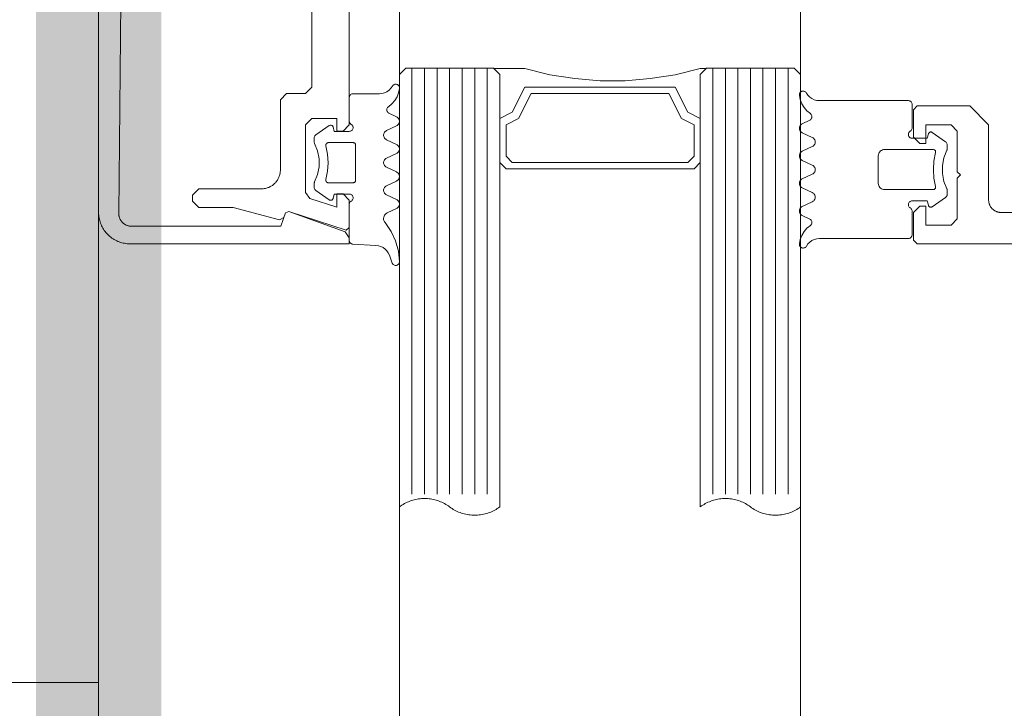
# Model space of a CAD drawing. Header units: millimetres. Extents: x 7483 to 13091, y 8111 to 13871.
# Tile 89 of 256: x 8714.66 to 8722.51, y 9586.21 to 9591.7. Entities that reach past the tile are written whole.
import ezdxf

# ---------------------------------------------------------------- set-up
doc = ezdxf.new("R2010")
doc.units = ezdxf.units.MM
doc.linetypes.add('DASHED2', pattern=[0.375, 0.25, -0.125])
doc.linetypes.add('DGN_STYLE_2', pattern=[30.2, 18.12, -12.08])
doc.layers.add('a___wymiary', color=7, linetype='Continuous', lineweight=5, true_color=0x000000)
doc.layers.add('wymiary', color=7, linetype='Continuous', lineweight=5, true_color=0xb2b2b2)
for name, color, linetype, lineweight in [('A_zaluzje', 7, 'Continuous', 15), ('CZ-SR', 106, 'Continuous', 13), ('drzwi', 30, 'Continuous', 20)]:
    doc.layers.add(name, color=color, linetype=linetype, lineweight=lineweight)
doc.layers.add('Powierzchnie', color=21, linetype='DGN_STYLE_2', lineweight=15, plot=False)
doc.styles.add('Arial', font='arial.ttf')
doc.dimstyles.new('wymiary agp1', dxfattribs={"dimtxt": 16, "dimasz": 5, "dimexe": 30, "dimexo": 60, "dimgap": 1.8, "dimtad": 1, "dimdec": 3, "dimrnd": 0.5, "dimdsep": 46, "dimtxsty": 'Arial', "dimblk": 'znacznik', "dimcen": 1.5, "dimse1": 1, "dimse2": 1, "dimclrd": 256, "dimazin": 0, "dimtfac": 1, "dimtdec": 3, "dimtmove": 1, "dimatfit": 3, "dimldrblk": 'znacznik', "dimfxl": 0, "dimlwd": -1, "dimarcsym": 0})

# ---------------------------------------------------------------- blocks, each defined once
blk = doc.blocks.new('zw$58')
for p, q in [((6.352965, 6.757207), (6.278063, 6.650213)), ((6.870836, 6.650213), (6.795885, 6.757207)), ((6.179918, 5.673681), (6.20819, 5.613097)), ((6.2807, 5.613097), (6.3182, 5.693505)), ((6.390709, 5.693505), (6.428209, 5.613097)), ((6.50067, 5.613097), (6.53817, 5.693505)), ((6.61068, 5.693505), (6.64818, 5.613097)), ((6.72069, 5.613097), (6.75819, 5.693505)), ((6.8307, 5.693505), (6.8682, 5.613097)), ((6.940709, 5.613097), (6.968932, 5.673681)), ((5.765458, 5.500001), (9.165458, 5.500001)), ((5.765458, 5.400001), (9.165458, 5.400001)), ((5.765458, 5.300001), (9.165458, 5.300001)), ((5.765458, 5.200001), (9.165458, 5.200001)), ((5.765458, 5.100001), (9.165458, 5.100001)), ((5.765458, 5.000001), (9.165458, 5.000001)), ((5.765458, 4.900001), (9.165458, 4.900001)), ((5.765458, 3.100001), (9.165458, 3.100001)), ((5.765458, 3.000001), (9.165458, 3.000001)), ((5.765458, 2.900001), (9.165458, 2.900001)), ((5.765458, 2.800001), (9.165458, 2.800001)), ((5.765458, 2.700001), (9.165458, 2.700001)), ((5.765458, 2.600001), (9.165458, 2.600001)), ((5.765458, 2.500001), (9.165458, 2.500001)), ((6.125042, 2.31632), (6.153313, 2.376909)), ((6.225823, 2.376909), (6.263323, 2.296495)), ((6.335833, 2.296495), (6.373284, 2.376909)), ((6.445794, 2.376909), (6.483294, 2.296495)), ((6.555803, 2.296495), (6.593303, 2.376909)), ((6.665813, 2.376909), (6.703313, 2.296495)), ((6.775823, 2.296495), (6.813323, 2.376909)), ((7.319817, 2.341814), (7.257952, 2.319304)), ((7.179192, 2.212816), (7.169524, 2.028435)), ((7.17343, 2.233617), (7.17343, 2.233617)), ((7.17343, 2.138372), (7.17343, 2.138372)), ((6.36386, 2.04312), (6.36386, 2.04312)), ((6.768645, 1.995494), (6.768645, 1.995494)), ((6.768645, 1.900243), (6.768645, 1.900243)), ((6.22094, 1.852617), (6.22094, 1.852617)), ((6.298089, 1.732793), (6.223186, 1.839788)), ((6.81596, 1.839788), (6.741009, 1.732793))]:
    blk.add_line(p, q)
for points in [[(6.916666, 8.0002), (6.916666, 7.2002), (6.916571, 7.195838), (6.916285, 7.191485), (6.91581, 7.187147), (6.915147, 7.182835), (6.914296, 7.178556), (6.913259, 7.174318), (6.912038, 7.17013), (6.910635, 7.165998), (6.909054, 7.161932), (6.907297, 7.157938), (6.905367, 7.154025), (6.903269, 7.1502), (6.901005, 7.14647), (6.898581, 7.142842), (6.896001, 7.139324), (6.89327, 7.135921), (6.890394, 7.132641), (6.887377, 7.129489), (6.884225, 7.126472), (6.880945, 7.123596), (6.877542, 7.120865), (6.874024, 7.118285), (6.870396, 7.115861), (6.866666, 7.113598), (6.862841, 7.111499), (6.858928, 7.109569), (6.854934, 7.107812), (6.850868, 7.106231), (6.846737, 7.104828), (6.842548, 7.103608), (6.83831, 7.10257), (6.834031, 7.101719), (6.829719, 7.101056), (6.825382, 7.100581), (6.821028, 7.100295), (6.816666, 7.1002), (6.216666, 7.1002), (6.066666, 6.9502), (6.066666, 6.5302), (6.096666, 6.5002), (6.316666, 6.5002), (6.366666, 6.5502), (6.366666, 6.6002), (6.216666, 6.6002), (6.216666, 6.8002), (6.266666, 6.8502), (6.591666, 6.8502), (6.616666, 6.8752), (6.641666, 6.8502), (6.966666, 6.8502), (7.016666, 6.8002), (7.016666, 6.6002), (6.866666, 6.6002), (6.866666, 6.5502), (6.916666, 6.5002), (7.136666, 6.5002), (7.166666, 6.5302), (7.166666, 14.7502)], [(6.420685, 6.766745), (6.41746, 6.768152), (6.414092, 6.769172), (6.410628, 6.769791), (6.407116, 6.77), (6.377526, 6.77), (6.371804, 6.769445), (6.366294, 6.767809), (6.361196, 6.765153), (6.356699, 6.761573), (6.352967, 6.757202)], [(6.420692, 6.766753), (6.47998, 6.743386), (6.542587, 6.731494), (6.606312, 6.731494), (6.668919, 6.743386), (6.728207, 6.766753)], [(6.795916, 6.757225), (6.792857, 6.760918), (6.789249, 6.764077), (6.785184, 6.766621), (6.780765, 6.768485), (6.776105, 6.769621), (6.771325, 6.77), (6.741783, 6.77), (6.738269, 6.769796), (6.734803, 6.769183), (6.731432, 6.768167), (6.728204, 6.766764)], [(6.439438, 6.676828), (6.435844, 6.677415), (6.432203, 6.67734), (6.428637, 6.676605), (6.425262, 6.675236), (6.422192, 6.673277), (6.419528, 6.670794), (6.417358, 6.667869), (6.415755, 6.664598), (6.414771, 6.661091), (6.41444, 6.657463), (6.41444, 6.27), (6.415199, 6.261318), (6.417455, 6.252899), (6.421138, 6.245), (6.426138, 6.237861), (6.4323, 6.231698), (6.43944, 6.226699), (6.447339, 6.223015), (6.455757, 6.22076), (6.46444, 6.22), (6.684459, 6.22), (6.693142, 6.22076), (6.70156, 6.223015), (6.709459, 6.226699), (6.716599, 6.231698), (6.722761, 6.237861), (6.727761, 6.245), (6.731444, 6.252899), (6.7337, 6.261318), (6.734459, 6.27), (6.734459, 6.657463), (6.734128, 6.661089), (6.733144, 6.664594), (6.731541, 6.667862), (6.729371, 6.670787), (6.726707, 6.67327), (6.723636, 6.675229), (6.720261, 6.6766), (6.716693, 6.677338), (6.71305, 6.677416), (6.709454, 6.676834)], [(6.439443, 6.676829), (6.506404, 6.663984), (6.57445, 6.659679), (6.642495, 6.663984), (6.709457, 6.676829)], [(6.268456, 6.475009), (6.271455, 6.470724), (6.275153, 6.467025), (6.279437, 6.464025), (6.284177, 6.461814), (6.289229, 6.460459), (6.29444, 6.460003), (6.299651, 6.460458), (6.304703, 6.46181), (6.309444, 6.46402), (6.313729, 6.467019), (6.317428, 6.470717), (6.320429, 6.475001), (6.32264, 6.47974), (6.323994, 6.484792), (6.32445, 6.490001), (6.32445, 6.610003), (6.289244, 6.619426)], [(6.278065, 6.650215), (6.276323, 6.647197), (6.275132, 6.643923), (6.274526, 6.640492), (6.274525, 6.637008), (6.275128, 6.633577), (6.276318, 6.630302), (6.278057, 6.627283), (6.280294, 6.624613), (6.282961, 6.622371), (6.285975, 6.620626), (6.289247, 6.61943)], [(6.880431, 6.474988), (6.87743, 6.470707), (6.87373, 6.467012), (6.869445, 6.464015), (6.864705, 6.461808), (6.859654, 6.460456), (6.854445, 6.460003), (6.849235, 6.46046), (6.844185, 6.461814), (6.839446, 6.464025), (6.835163, 6.467024), (6.831466, 6.470722), (6.828468, 6.475005), (6.826258, 6.479743), (6.824905, 6.484793), (6.82445, 6.490001), (6.82445, 6.610003), (6.859606, 6.619426)], [(6.859606, 6.619418), (6.862885, 6.620607), (6.865907, 6.622349), (6.86858, 6.624588), (6.870824, 6.627259), (6.87257, 6.630279), (6.873765, 6.633556), (6.874373, 6.636991), (6.874374, 6.640479), (6.87377, 6.643915), (6.872578, 6.647193), (6.870834, 6.650215)], [(5.963608, 5.646098), (5.980964, 5.65806), (5.995959, 5.672875), (6.00813, 5.690084), (6.017102, 5.709158), (6.022599, 5.729508), (6.02445, 5.750505), (6.02445, 6.460003), (6.024905, 6.465209), (6.026258, 6.470258), (6.028466, 6.474995), (6.031463, 6.479277), (6.035158, 6.482974), (6.039439, 6.485974), (6.044175, 6.488186), (6.049223, 6.489542), (6.05443, 6.490001), (6.242467, 6.490001), (6.247679, 6.489549), (6.252734, 6.488199), (6.257477, 6.485991), (6.261765, 6.482993), (6.265467, 6.479296), (6.26847, 6.475012)], [(7.185291, 5.646098), (7.167935, 5.65806), (7.15294, 5.672875), (7.140769, 5.690084), (7.131797, 5.709158), (7.1263, 5.729508), (7.12445, 5.750505), (7.12445, 6.460003), (7.123993, 6.465215), (7.122637, 6.470268), (7.120425, 6.475009), (7.117422, 6.479294), (7.11372, 6.482992), (7.109432, 6.48599), (7.104688, 6.488199), (7.099633, 6.489549), (7.09442, 6.490001), (6.906383, 6.490001), (6.901175, 6.489542), (6.896127, 6.488185), (6.89139, 6.485973), (6.887109, 6.482972), (6.883414, 6.479274), (6.880417, 6.474991)], [(5.981334, 5.590144), (6.015944, 5.596665), (6.048873, 5.609155), (6.079101, 5.627228), (6.10569, 5.650322), (6.127816, 5.677723)], [(6.179937, 5.673687), (6.177292, 5.678255), (6.173888, 5.68229), (6.169828, 5.685666), (6.16524, 5.688278), (6.160265, 5.690045), (6.155057, 5.690913), (6.149778, 5.690855), (6.14459, 5.689873), (6.139655, 5.687997), (6.135125, 5.685285), (6.131141, 5.681821), (6.127826, 5.677713)], [(6.390679, 5.693494), (6.387195, 5.699534), (6.382716, 5.704877), (6.377377, 5.70936), (6.371341, 5.712848), (6.364791, 5.715235), (6.357926, 5.716447), (6.350955, 5.716449), (6.344089, 5.71524), (6.337538, 5.712857), (6.3315, 5.709372), (6.326159, 5.704891), (6.321677, 5.699551), (6.31819, 5.693513)], [(6.610689, 5.693513), (6.607203, 5.699551), (6.602721, 5.704891), (6.597379, 5.709372), (6.591341, 5.712857), (6.58479, 5.71524), (6.577925, 5.716449), (6.570954, 5.716447), (6.564089, 5.715235), (6.557539, 5.712848), (6.551503, 5.70936), (6.546164, 5.704877), (6.541685, 5.699534), (6.538201, 5.693494)], [(6.830711, 5.693504), (6.827224, 5.699542), (6.82274, 5.704884), (6.817397, 5.709366), (6.811356, 5.712852), (6.804802, 5.715237), (6.797932, 5.716448), (6.790957, 5.716448), (6.784088, 5.715237), (6.777533, 5.712852), (6.771492, 5.709366), (6.766149, 5.704884), (6.761666, 5.699542), (6.758178, 5.693504)], [(7.021021, 5.677724), (7.017707, 5.681831), (7.013724, 5.685293), (7.009197, 5.688002), (7.004266, 5.689876), (6.999082, 5.690856), (6.993807, 5.690912), (6.988604, 5.690042), (6.983634, 5.688273), (6.979051, 5.685659), (6.974996, 5.682282), (6.971596, 5.678247), (6.968956, 5.673677)], [(7.021034, 5.677723), (7.043167, 5.650315), (7.069765, 5.627216), (7.100003, 5.609142), (7.132944, 5.596654), (7.167565, 5.590139)], [(5.963602, 5.646108), (5.959389, 5.643225), (5.955726, 5.639671), (5.952719, 5.635547), (5.950455, 5.630974), (5.948998, 5.626082), (5.948392, 5.621015), (5.948654, 5.615918), (5.949776, 5.61094), (5.951726, 5.606224), (5.954448, 5.601906), (5.957862, 5.598112), (5.961869, 5.594951), (5.966355, 5.592516), (5.971189, 5.590876), (5.97623, 5.590078), (5.981334, 5.590147)], [(6.208178, 5.613098), (6.211666, 5.607059), (6.216149, 5.601718), (6.221492, 5.597236), (6.227533, 5.593749), (6.234088, 5.591364), (6.240957, 5.590154), (6.247932, 5.590154), (6.254802, 5.591364), (6.261356, 5.593749), (6.267397, 5.597236), (6.27274, 5.601718), (6.277224, 5.607059), (6.280711, 5.613098)], [(6.4282, 5.613089), (6.431686, 5.607052), (6.436166, 5.601713), (6.441506, 5.597233), (6.447542, 5.593748), (6.454091, 5.591364), (6.460955, 5.590153), (6.467924, 5.590153), (6.474788, 5.591364), (6.481337, 5.593748), (6.487374, 5.597233), (6.492713, 5.601713), (6.497194, 5.607052), (6.50068, 5.613089)], [(6.648168, 5.613098), (6.651656, 5.607059), (6.656139, 5.601718), (6.661483, 5.597236), (6.667523, 5.593749), (6.674078, 5.591364), (6.680947, 5.590154), (6.687923, 5.590154), (6.694792, 5.591364), (6.701346, 5.593749), (6.707387, 5.597236), (6.71273, 5.601718), (6.717214, 5.607059), (6.720701, 5.613098)], [(6.86819, 5.613089), (6.871677, 5.607051), (6.876159, 5.601711), (6.8815, 5.59723), (6.887538, 5.593745), (6.894089, 5.591362), (6.900955, 5.590153), (6.907926, 5.590154), (6.914791, 5.591367), (6.921341, 5.593754), (6.927377, 5.597242), (6.932716, 5.601725), (6.937195, 5.607068), (6.940679, 5.613107)], [(7.167564, 5.590142), (7.172663, 5.590082), (7.177698, 5.590885), (7.182524, 5.592529), (7.187002, 5.594966), (7.191003, 5.598126), (7.194411, 5.601917), (7.197128, 5.606231), (7.199075, 5.610943), (7.200196, 5.615916), (7.200458, 5.621007), (7.199855, 5.626069), (7.198403, 5.630955), (7.196144, 5.635526), (7.193144, 5.639648), (7.189489, 5.643202), (7.185286, 5.646087)], [(5.767458, 3.152001), (5.767458, 3.400001), (5.817458, 3.600001), (5.847458, 3.800001), (5.867458, 4.000001), (5.867458, 4.200001), (5.847458, 4.400001), (5.817458, 4.600001), (5.767458, 4.800001), (5.767458, 4.848001)], [(5.817458, 4.800001), (6.167458, 4.800001), (6.117458, 4.700001), (5.917458, 4.600001), (5.917458, 3.400001), (6.117458, 3.300001), (6.167458, 3.200001), (5.817458, 3.200001)], [(5.926458, 2.399859), (5.921354, 2.399928), (5.916312, 2.399131), (5.911479, 2.39749), (5.906993, 2.395054), (5.902985, 2.391893), (5.899571, 2.388099), (5.89685, 2.383781), (5.8949, 2.379064), (5.893778, 2.374085), (5.893516, 2.368987), (5.894122, 2.363919), (5.895579, 2.359028), (5.897843, 2.354453), (5.900851, 2.350329), (5.904514, 2.346775), (5.908726, 2.343892)], [(6.07294, 2.312277), (6.050814, 2.339678), (6.024225, 2.362773), (5.993997, 2.380845), (5.961067, 2.393336), (5.926458, 2.399856)], [(6.225791, 2.3769), (6.222307, 2.382939), (6.217828, 2.388282), (6.212489, 2.392765), (6.206453, 2.396253), (6.199904, 2.398639), (6.193039, 2.399852), (6.186069, 2.399854), (6.179204, 2.398645), (6.172653, 2.396262), (6.166615, 2.392777), (6.161274, 2.388296), (6.156792, 2.382956), (6.153305, 2.376918)], [(6.445802, 2.376918), (6.442315, 2.382956), (6.437833, 2.388296), (6.432492, 2.392777), (6.426454, 2.396262), (6.419903, 2.398645), (6.413038, 2.399854), (6.406068, 2.399852), (6.399203, 2.398639), (6.392654, 2.396253), (6.386618, 2.392765), (6.381279, 2.388282), (6.3768, 2.382939), (6.373316, 2.3769)], [(6.665824, 2.376909), (6.662336, 2.382948), (6.657853, 2.388289), (6.65251, 2.392771), (6.646469, 2.396257), (6.639915, 2.398642), (6.633046, 2.399853), (6.626071, 2.399853), (6.619202, 2.398642), (6.612648, 2.396257), (6.606607, 2.392771), (6.601264, 2.388289), (6.596781, 2.382948), (6.593293, 2.376909)], [(6.885801, 2.3769), (6.882317, 2.382939), (6.877838, 2.388282), (6.872499, 2.392765), (6.866463, 2.396253), (6.859914, 2.398639), (6.853049, 2.399852), (6.846078, 2.399854), (6.839213, 2.398645), (6.832662, 2.396262), (6.826625, 2.392777), (6.821284, 2.388296), (6.816802, 2.382956), (6.813315, 2.376918)], [(6.885833, 2.376909), (6.920598, 2.302269), (6.925192, 2.294389), (6.931142, 2.287474), (6.938248, 2.281755), (6.946276, 2.277423), (6.954957, 2.274621), (6.964002, 2.273442), (6.973111, 2.273927), (6.98198, 2.276059), (6.990315, 2.279766), (6.997837, 2.284926)], [(7.309075, 2.399997), (7.225042, 2.391525), (7.143634, 2.36903), (7.067174, 2.333153), (6.997843, 2.284919)], [(7.319817, 2.341817), (7.32458, 2.344043), (7.328882, 2.347067), (7.332589, 2.350796), (7.335588, 2.355114), (7.337787, 2.359889), (7.339119, 2.364975), (7.339543, 2.370216), (7.339045, 2.37545), (7.337641, 2.380516), (7.335374, 2.38526), (7.332314, 2.389535), (7.328554, 2.393211), (7.324211, 2.396173), (7.319417, 2.398333), (7.314319, 2.399622), (7.309075, 2.400001)], [(6.213592, 2.01499), (6.210589, 2.010707), (6.206887, 2.007011), (6.2026, 2.004014), (6.197857, 2.001807), (6.192803, 2.000457), (6.187591, 2.000005), (5.999553, 2.000005), (5.994347, 2.000461), (5.9893, 2.001814), (5.984563, 2.004024), (5.980282, 2.007023), (5.976587, 2.010721), (5.97359, 2.015004), (5.971381, 2.019744), (5.970028, 2.024795), (5.969573, 2.030004), (5.969573, 2.239501), (5.967722, 2.260494), (5.962225, 2.280839), (5.953254, 2.299909), (5.941084, 2.317116), (5.926092, 2.331929), (5.908738, 2.343891)], [(6.072951, 2.312287), (6.076266, 2.308178), (6.08025, 2.304715), (6.08478, 2.302003), (6.089714, 2.300127), (6.094902, 2.299145), (6.100181, 2.299087), (6.105388, 2.299955), (6.110363, 2.301723), (6.114951, 2.304334), (6.11901, 2.30771), (6.122414, 2.311744), (6.125059, 2.316313)], [(6.263316, 2.296488), (6.266803, 2.290452), (6.271285, 2.285112), (6.276626, 2.280633), (6.282663, 2.277149), (6.289214, 2.274766), (6.296079, 2.273557), (6.303049, 2.273559), (6.309913, 2.274771), (6.316462, 2.277157), (6.322498, 2.280645), (6.327836, 2.285127), (6.332316, 2.290469), (6.3358, 2.296507)], [(6.483284, 2.296498), (6.486772, 2.29046), (6.491256, 2.28512), (6.496599, 2.280639), (6.502639, 2.277153), (6.509193, 2.274769), (6.516061, 2.273558), (6.523036, 2.273558), (6.529904, 2.274769), (6.536458, 2.277153), (6.542499, 2.280639), (6.547842, 2.28512), (6.552325, 2.29046), (6.555813, 2.296498)], [(6.703306, 2.296488), (6.706793, 2.290452), (6.711275, 2.285112), (6.716616, 2.280633), (6.722654, 2.277149), (6.729204, 2.274766), (6.736069, 2.273557), (6.743039, 2.273559), (6.749903, 2.274771), (6.756452, 2.277157), (6.762488, 2.280645), (6.767827, 2.285127), (6.772306, 2.290469), (6.77579, 2.296507)], [(7.257949, 2.319293), (7.239771, 2.310898), (7.223242, 2.299597), (7.208822, 2.285706), (7.196913, 2.269612), (7.187846, 2.251761), (7.181873, 2.232653), (7.179161, 2.212817)], [(6.654535, 1.813178), (6.658129, 1.812591), (6.661769, 1.812666), (6.665336, 1.8134), (6.66871, 1.814769), (6.67178, 1.816727), (6.674444, 1.81921), (6.676614, 1.822134), (6.678218, 1.825404), (6.679202, 1.82891), (6.679534, 1.832537), (6.679534, 2.030004), (6.679231, 2.033474), (6.67833, 2.036839), (6.676859, 2.039997), (6.674863, 2.042852), (6.672402, 2.045317), (6.66955, 2.047317), (6.666395, 2.048792), (6.663032, 2.049697), (6.659563, 2.050005), (6.379534, 2.050005), (6.376065, 2.049697), (6.372702, 2.048792), (6.369547, 2.047317), (6.366695, 2.045317), (6.364234, 2.042852), (6.362238, 2.039997), (6.360767, 2.036839), (6.359867, 2.033474), (6.359563, 2.030004), (6.359563, 1.832537), (6.359895, 1.82891), (6.36088, 1.825404), (6.362483, 1.822134), (6.364653, 1.81921), (6.367317, 1.816727), (6.370387, 1.814769), (6.373761, 1.8134), (6.377328, 1.812666), (6.380968, 1.812591), (6.384562, 1.813178)], [(4.666666, 0.182364), (6.925329, 0.160956), (6.929718, 0.161011), (6.934101, 0.161258), (6.938468, 0.161697), (6.942812, 0.162328), (6.947123, 0.163149), (6.951395, 0.164158), (6.955619, 0.165353), (6.959785, 0.166733), (6.963888, 0.168294), (6.967917, 0.170034), (6.971867, 0.171948), (6.975729, 0.174035), (6.979495, 0.176289), (6.983159, 0.178705), (6.986714, 0.181281), (6.990152, 0.18401), (6.993466, 0.186887), (6.996652, 0.189907), (6.999702, 0.193063), (7.00261, 0.196351), (7.005371, 0.199763), (7.00798, 0.203292), (7.010432, 0.206933), (7.012721, 0.210678), (7.014844, 0.21452), (7.016796, 0.218451), (7.018574, 0.222464), (7.020174, 0.226552), (7.021593, 0.230705), (7.022829, 0.234917), (7.023878, 0.239179), (7.024739, 0.243483), (7.025411, 0.247821), (7.025892, 0.252183), (7.026181, 0.256563), (7.026277, 0.260952), (7.026277, 1.452461), (6.919826, 1.491206), (6.907872, 1.516841), (7.071754, 1.967101), (7.118738, 2), (7.166666, 2), (7.166666, 0.25), (7.166428, 0.239095), (7.165715, 0.228211), (7.164527, 0.217369), (7.162868, 0.206588), (7.16074, 0.19589), (7.158147, 0.185295), (7.155095, 0.174824), (7.151589, 0.164495), (7.147636, 0.154329), (7.143243, 0.144346), (7.138419, 0.134563), (7.133172, 0.125), (7.127514, 0.115675), (7.121454, 0.106606), (7.115004, 0.09781), (7.108177, 0.089303), (7.100985, 0.081103), (7.093443, 0.073223), (7.085564, 0.065681), (7.077363, 0.058489), (7.068856, 0.051662), (7.06006, 0.045212), (7.050991, 0.039152), (7.041666, 0.033494), (7.032103, 0.028247), (7.022321, 0.023423), (7.012337, 0.01903), (7.002171, 0.015077), (6.991842, 0.011571), (6.981371, 0.008519), (6.970776, 0.005926), (6.960078, 0.003798), (6.949298, 0.002139), (6.938455, 0.000951), (6.927571, 0.000238), (6.916666, 0), (2.416666, 0)], [(4.692637, 1.7), (5.917637, 1.7), (5.967637, 1.65), (5.967637, 1.5), (6.017637, 1.45), (6.577637, 1.45), (6.58418, 1.449857), (6.59071, 1.449429), (6.597216, 1.448717), (6.603684, 1.447721), (6.610103, 1.446445), (6.61646, 1.444889), (6.622743, 1.443058), (6.62894, 1.440954), (6.635039, 1.438582), (6.64103, 1.435946), (6.646899, 1.433052), (6.652637, 1.429904), (6.658232, 1.426509), (6.663673, 1.422873), (6.668951, 1.419003), (6.674055, 1.414907), (6.678975, 1.410592), (6.683703, 1.406066), (6.688229, 1.401339), (6.692544, 1.396418), (6.69664, 1.391314), (6.70051, 1.386037), (6.704146, 1.380595), (6.707541, 1.375), (6.710689, 1.369262), (6.713583, 1.363393), (6.716219, 1.357403), (6.718591, 1.351303), (6.720694, 1.345106), (6.722526, 1.338823), (6.724081, 1.332466), (6.725358, 1.326047), (6.726354, 1.319579), (6.727066, 1.313073), (6.727494, 1.306543), (6.727637, 1.3), (6.727637, 0.8), (6.777637, 0.75), (6.827637, 0.75), (6.877637, 0.8), (6.877637, 1.072408), (6.976615, 1.441798), (6.957863, 1.477766), (6.920819, 1.491198), (6.908608, 1.516156), (7.056666, 1.973844), (7.037637, 2), (6.817637, 2), (6.767637, 1.95), (6.767637, 1.900499), (6.875286, 1.900499), (6.805448, 1.684611), (6.757875, 1.65), (6.217637, 1.65), (6.167637, 1.7), (6.167637, 1.900499), (6.267637, 1.900499), (6.267637, 1.95), (6.217637, 2), (3.117637, 2)], [(6.234368, 1.87058), (6.269573, 1.880004), (6.269573, 2.000005), (6.269117, 2.005215), (6.267762, 2.010267), (6.265551, 2.015007), (6.26255, 2.019291), (6.258851, 2.022988), (6.254565, 2.025987), (6.249824, 2.028197), (6.244771, 2.029549), (6.239561, 2.030004), (6.23435, 2.029547), (6.229298, 2.028191), (6.224558, 2.02598), (6.220274, 2.022978), (6.216577, 2.019279), (6.213578, 2.014994)], [(6.825517, 2.015004), (6.822519, 2.019288), (6.818824, 2.022985), (6.814543, 2.025985), (6.809807, 2.028195), (6.80476, 2.029548), (6.799554, 2.030004), (6.794348, 2.029548), (6.7893, 2.028195), (6.784564, 2.025985), (6.780284, 2.022986), (6.776588, 2.019288), (6.773591, 2.015005), (6.771382, 2.010265), (6.770029, 2.005214), (6.769573, 2.000005), (6.769573, 1.880004), (6.804729, 1.87058)], [(6.825542, 2.015011), (6.828539, 2.010729), (6.832234, 2.007032), (6.836515, 2.004032), (6.841251, 2.001821), (6.846299, 2.000465), (6.851507, 2.000005), (7.139544, 2.000005), (7.144585, 2.000427), (7.149484, 2.00169), (7.154101, 2.003759), (7.158305, 2.006573), (7.161976, 2.010053), (7.16501, 2.014101), (7.167321, 2.0186), (7.168842, 2.023424), (7.169532, 2.028435)], [(6.234371, 1.87057), (6.231099, 1.869375), (6.228084, 1.86763), (6.225418, 1.865388), (6.223181, 1.862718), (6.221441, 1.859699), (6.220252, 1.856425), (6.219648, 1.852994), (6.21965, 1.84951), (6.220256, 1.846079), (6.221448, 1.842805), (6.223189, 1.839788)], [(6.654538, 1.813178), (6.587585, 1.826018), (6.519549, 1.830321), (6.451512, 1.826018), (6.384559, 1.813178)], [(6.81596, 1.8398), (6.817702, 1.842819), (6.818894, 1.846094), (6.819498, 1.849526), (6.819496, 1.853011), (6.818889, 1.856443), (6.817695, 1.859717), (6.815949, 1.862734), (6.813706, 1.865403), (6.811033, 1.867643), (6.808012, 1.869385), (6.804734, 1.870576)], [(6.298092, 1.732797), (6.301824, 1.728426), (6.306321, 1.724847), (6.311418, 1.722191), (6.316928, 1.720555), (6.322649, 1.72), (6.352239, 1.72), (6.355752, 1.720209), (6.359216, 1.720828), (6.362584, 1.721849), (6.36581, 1.723257)], [(6.673335, 1.723238), (6.614045, 1.746608), (6.551435, 1.758504), (6.487705, 1.758508), (6.425094, 1.74662), (6.365801, 1.723258)], [(6.673326, 1.723237), (6.676555, 1.721833), (6.679926, 1.720818), (6.683392, 1.720204), (6.686907, 1.72), (6.716448, 1.72), (6.722167, 1.720551), (6.727675, 1.722183), (6.732772, 1.724837), (6.737269, 1.728415), (6.741001, 1.732786)]]:
    blk.add_lwpolyline(points)
for points in [[(5.815458, 4.800001), (9.265458, 4.800001), (9.25848, 4.80966), (9.251851, 4.819563), (9.245581, 4.829696), (9.239677, 4.840046), (9.234147, 4.850601), (9.228997, 4.861347), (9.224235, 4.87227), (9.219866, 4.883356), (9.215897, 4.894592), (9.212331, 4.905962), (9.209174, 4.917452), (9.20643, 4.929048), (9.204102, 4.940734), (9.202194, 4.952497), (9.200706, 4.96432), (9.199643, 4.976188), (9.199004, 4.988087), (9.198791, 5.000001), (9.199004, 5.011915), (9.199643, 5.023814), (9.200706, 5.035683), (9.202194, 5.047506), (9.204102, 5.059268), (9.20643, 5.070954), (9.209174, 5.08255), (9.212331, 5.09404), (9.215897, 5.10541), (9.219866, 5.116646), (9.224235, 5.127732), (9.228997, 5.138655), (9.234147, 5.149401), (9.239677, 5.159956), (9.245581, 5.170307), (9.251851, 5.18044), (9.25848, 5.190342), (9.265458, 5.200001), (9.272436, 5.20966), (9.279064, 5.219563), (9.285335, 5.229696), (9.291239, 5.240046), (9.296769, 5.250601), (9.301918, 5.261347), (9.306681, 5.27227), (9.311049, 5.283356), (9.315019, 5.294592), (9.318584, 5.305962), (9.321741, 5.317452), (9.324485, 5.329048), (9.326813, 5.340734), (9.328722, 5.352497), (9.330209, 5.36432), (9.331273, 5.376188), (9.331911, 5.388087), (9.332124, 5.400001), (9.331911, 5.411915), (9.331273, 5.423814), (9.330209, 5.435683), (9.328722, 5.447506), (9.326813, 5.459268), (9.324485, 5.470954), (9.321741, 5.48255), (9.318584, 5.49404), (9.315019, 5.50541), (9.311049, 5.516646), (9.306681, 5.527732), (9.301918, 5.538655), (9.296769, 5.549401), (9.291239, 5.559956), (9.285335, 5.570307), (9.279064, 5.58044), (9.272436, 5.590342), (9.265458, 5.600001), (5.815458, 5.600001), (5.765458, 5.550001), (5.765458, 4.850001), (5.815458, 4.800001)], [(6.517458, 3.200001), (6.567458, 3.250001), (6.567458, 4.750001), (6.517458, 4.800001), (6.167458, 4.800001), (6.117458, 4.700001), (5.917458, 4.600001), (5.917458, 3.400001), (6.117458, 3.300001), (6.167458, 3.200001), (6.517458, 3.200001)], [(6.467458, 3.250001), (6.517458, 3.300001), (6.517458, 4.700001), (6.467458, 4.750001), (6.217458, 4.750001), (6.167458, 4.650001), (5.967458, 4.550001), (5.967458, 3.450001), (6.167458, 3.350001), (6.217458, 3.250001), (6.467458, 3.250001)], [(5.815458, 2.400001), (9.265458, 2.400001), (9.25848, 2.40966), (9.251851, 2.419563), (9.245581, 2.429696), (9.239677, 2.440046), (9.234147, 2.450601), (9.228997, 2.461347), (9.224235, 2.47227), (9.219866, 2.483356), (9.215897, 2.494592), (9.212331, 2.505962), (9.209174, 2.517452), (9.20643, 2.529048), (9.204102, 2.540734), (9.202194, 2.552497), (9.200706, 2.56432), (9.199643, 2.576188), (9.199004, 2.588087), (9.198791, 2.600001), (9.199004, 2.611915), (9.199643, 2.623814), (9.200706, 2.635683), (9.202194, 2.647506), (9.204102, 2.659268), (9.20643, 2.670954), (9.209174, 2.68255), (9.212331, 2.69404), (9.215897, 2.70541), (9.219866, 2.716646), (9.224235, 2.727732), (9.228997, 2.738655), (9.234147, 2.749401), (9.239677, 2.759956), (9.245581, 2.770307), (9.251851, 2.78044), (9.25848, 2.790342), (9.265458, 2.800001), (9.272436, 2.80966), (9.279064, 2.819563), (9.285335, 2.829696), (9.291239, 2.840046), (9.296769, 2.850601), (9.301918, 2.861347), (9.306681, 2.87227), (9.311049, 2.883356), (9.315019, 2.894592), (9.318584, 2.905962), (9.321741, 2.917452), (9.324485, 2.929048), (9.326813, 2.940734), (9.328722, 2.952497), (9.330209, 2.96432), (9.331273, 2.976188), (9.331911, 2.988087), (9.332124, 3.000001), (9.331911, 3.011915), (9.331273, 3.023814), (9.330209, 3.035683), (9.328722, 3.047506), (9.326813, 3.059268), (9.324485, 3.070954), (9.321741, 3.08255), (9.318584, 3.09404), (9.315019, 3.10541), (9.311049, 3.116646), (9.306681, 3.127732), (9.301918, 3.138655), (9.296769, 3.149401), (9.291239, 3.159956), (9.285335, 3.170307), (9.279064, 3.18044), (9.272436, 3.190342), (9.265458, 3.200001), (5.815458, 3.200001), (5.765458, 3.150001), (5.765458, 2.450001), (5.815458, 2.400001)]]:
    blk.add_lwpolyline(points, close=True)
blk = doc.blocks.new('gfhgfhhf')
at = {"layer": 'drzwi'}
for points in [[(8205.2533, 5883.9362), (8205.2533, 5156.1507)], [(8207.6533, 5878.9119), (8207.6533, 5174.7995)], [(8210.8533, 5878.918), (8210.8533, 5174.7995)]]:
    blk.add_lwpolyline(points, dxfattribs=at)
at = {"layer": 'drzwi', "rotation": 270}
blk.add_blockref('zw$58', (8205.2533, 5533.3225), dxfattribs=at)
blk = doc.blocks.new('ghgfhgfhhaasdsd')
at = {"layer": 'A_zaluzje', "linetype": 'DASHED2', "ltscale": 100}
blk.add_lwpolyline([(-2228.3854, 13456.869), (-2229.1854, 13456.869), (-2229.1854, 13468.869), (-2228.3854, 13468.869), (-2228.3854, 13456.869)], dxfattribs=at)
blk = doc.blocks.new('znacznik')
at = {"layer": 'a___wymiary'}
for p, q in [((0, 1.3936), (0, -1.3936)), ((1.3936, 0), (-1.3936, 0))]:
    blk.add_line(p, q, dxfattribs=at)
at = {"layer": 'a___wymiary', "const_width": 0.2}
blk.add_lwpolyline([(0.8759, 0.8759), (-0.8759, -0.8759)], dxfattribs=at)
blk = doc.blocks.new('*D1300')
at = {"layer": 'Defpoints', "color": 0, "transparency": 16777216}
for p in [(8585.2864, 10666.857), (8719.6544, 10666.857), (8722.0284, 9219.5616)]:
    blk.add_point(p, dxfattribs=at)
at = {"layer": 'wymiary', "color": 253, "true_color": 0x999999, "transparency": 16777216}
blk.add_line((8585.2864, 9224.5616), (8585.2864, 10661.857), dxfattribs=at)
at = {"layer": 'wymiary', "color": 253, "true_color": 0x999999, "transparency": 16777216, "xscale": 5, "yscale": 5, "zscale": 5}
for p, rotation in [((8585.2864, 10666.857), 90), ((8585.2864, 9219.5616), 270)]:
    blk.add_blockref('znacznik', p, dxfattribs=dict(at, rotation=rotation))
at = {"layer": 'wymiary', "color": 18, "true_color": 0x000000, "transparency": 16777216, "insert": (8575.3172, 9943.2093), "char_height": 16, "attachment_point": 5, "rotation": 90, "style": 'Arial'}
blk.add_mtext('1447.5', dxfattribs=at)
blk = doc.blocks.new('*D1303')
at = {"layer": 'Defpoints', "color": 0, "transparency": 16777216}
for p in [(8555.2864, 11469.3622), (10277.0226, 11469.3622), (8692.0284, 9219.5616)]:
    blk.add_point(p, dxfattribs=at)
at = {"layer": 'wymiary', "color": 253, "true_color": 0x999999, "transparency": 16777216}
blk.add_line((8555.2864, 9224.5616), (8555.2864, 11464.3622), dxfattribs=at)
at = {"layer": 'wymiary', "color": 253, "true_color": 0x999999, "transparency": 16777216, "xscale": 5, "yscale": 5, "zscale": 5}
for p, rotation in [((8555.2864, 11469.3622), 90), ((8555.2864, 9219.5616), 270)]:
    blk.add_blockref('znacznik', p, dxfattribs=dict(at, rotation=rotation))
at = {"layer": 'wymiary', "color": 18, "true_color": 0x000000, "transparency": 16777216, "insert": (8545.3172, 10344.4619), "char_height": 16, "attachment_point": 5, "rotation": 90, "style": 'Arial'}
blk.add_mtext('2250', dxfattribs=at)

msp = doc.modelspace()

# ---------------------------------------------------------------- linework, layer by layer
at = {"layer": 'Powierzchnie', "const_width": 1}
msp.add_lwpolyline([(8715.2884, 11179.7122), (8715.2884, 9219.8948), (12184.8952, 9219.9116), (12184.8952, 11469.7122), (10277.0247, 11469.7122), (10277.0247, 11179.7122), (8715.2884, 11179.7122)], dxfattribs=at)
at = {"layer": 'wymiary'}
msp.add_lwpolyline([(8715.2884, 9219.9116), (8715.2884, 11179.7122), (10277.0247, 11179.7122), (10277.0247, 11469.7122), (12184.8952, 11469.7122), (12184.8952, 9219.9116)], close=True, dxfattribs=at)

# ---------------------------------------------------------------- block references
at = {"layer": 'CZ-SR'}
for name, p in [('ghgfhgfhhaasdsd', (10943.6738, -3870.4523)), ('gfhgfhhf', (510.0352, 4063.7609))]:
    msp.add_blockref(name, p, dxfattribs=at)

# ---------------------------------------------------------------- dimensions: what is measured, and where the dimension line sits
at = {"layer": 'wymiary'}
for base, p1, p2, picture, middle in [((8555.2864, 11469.3622), (8692.0284, 9219.5616), (10277.0226, 11469.3622), '*D1303', (8545.3172, 10344.4619)), ((8585.2864, 10666.857), (8722.0284, 9219.5616), (8719.6544, 10666.857), '*D1300', (8575.3172, 9943.2093))]:
    dim = msp.add_linear_dim(base=base, p1=p1, p2=p2, angle=90, dimstyle='wymiary agp1', override={"dimblk": 'znacznik'}, dxfattribs=at)
    dim.commit()
    dim.dimension.update_dxf_attribs({"geometry": picture, "text_midpoint": middle})

doc.saveas('drawing.dxf')
